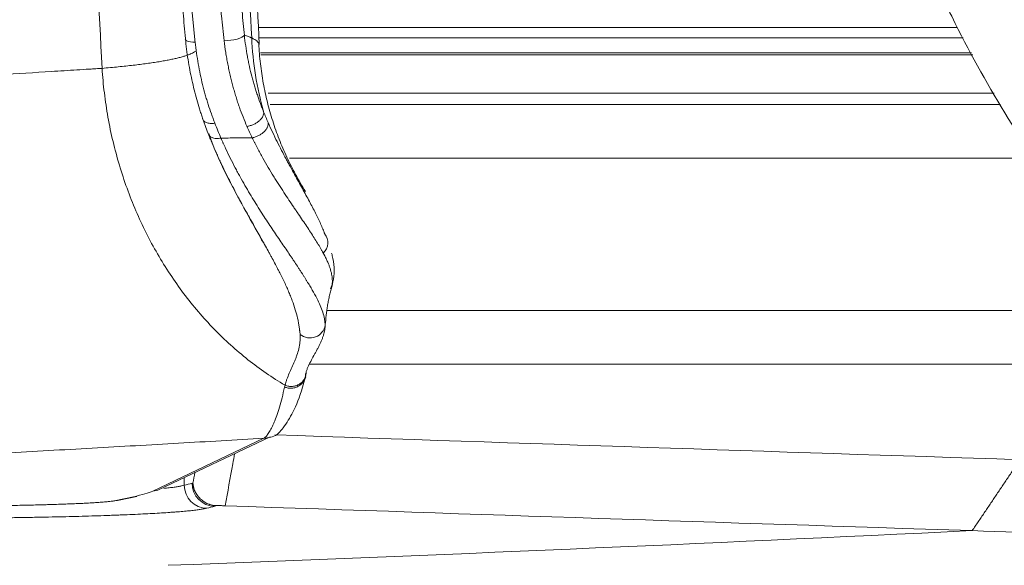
# Model space of a CAD drawing. Header units: millimetres. Extents: x 0 to 594, y 0 to 420.
# Tile 167 of 256: x 204.35 to 210.8, y 307.5 to 311.08. Entities that reach past the tile are written whole.
import ezdxf

# ---------------------------------------------------------------- set-up
doc = ezdxf.new("R2010")
doc.units = ezdxf.units.MM
doc.layers.add('1', color=7, linetype='Continuous', true_color=0xffffff)
doc.styles.add('Arial Unicode MS', font='txt')
doc.dimstyles.get("Standard").update_dxf_attribs({"dimtxt": 0.18, "dimasz": 0.18, "dimexe": 0.18, "dimexo": 0.0625, "dimgap": 0.09, "dimtad": 0, "dimtih": 1, "dimtoh": 1, "dimdec": 4, "dimzin": 0, "dimdsep": 46, "dimtxsty": 'Standard', "dimcen": 0.09, "dimadec": 0, "dimazin": 0, "dimtfac": 1, "dimtdec": 4, "dimtofl": 0, "dimtmove": 0, "dimatfit": 3, "dimfxl": 0, "dimtolj": 1, "dimtzin": 0, "dimarcsym": 0})

# ---------------------------------------------------------------- blocks, each defined once
blk = doc.blocks.new('_U0')
at = {"layer": '1', "color": 18, "lineweight": 13}
for p, q in [((147.6569, 304.1723), (147.6569, 390.192)), ((305.8469, 301.3923), (305.8469, 390.192)), ((147.6569, 388.192), (198.8518, 388.192)), ((305.8469, 388.192), (254.6521, 388.192))]:
    blk.add_line(p, q, dxfattribs=at)
at = {"layer": '1', "color": 18}
for points in [[(147.6569, 388.192), (151.1569, 389.1299), (151.1569, 387.2542)], [(305.8469, 388.192), (302.3469, 387.2542), (302.3469, 389.1299)]]:
    blk.add_solid(points, dxfattribs=at)
at = {"layer": '1', "color": 18, "linetype": 'Continuous', "lineweight": 13, "char_height": 3.5, "attachment_point": 7, "line_spacing_factor": 1.047437, "style": 'Arial Unicode MS'}
for s, insert in [('\\fArial Unicode MS|b0|i0;\\W1.0000;3.16', (200.5373, 385.5562)), ('\\fArial Unicode MS|b0|i0;\\W1.0000;LIFT POINT SPAN', (213.2036, 385.5562))]:
    blk.add_mtext(s, dxfattribs=dict(at, insert=insert))

msp = doc.modelspace()

# ---------------------------------------------------------------- linework, layer by layer
at = {"layer": '1', "color": 155, "linetype": 'Continuous', "lineweight": 13}
for p, q in [((210.4975, 311.0273), (205.9198, 311.0273)), ((205.9224, 310.9612), (210.5343, 310.9612)), ((210.5901, 310.8614), (205.9314, 310.8614)), ((205.934, 310.8482), (210.5974, 310.8483)), ((210.7366, 310.5987), (205.9814, 310.5987)), ((205.9958, 310.5229), (210.7789, 310.5229)), ((211.0028, 310.1729), (206.1223, 310.1729)), ((206.3677, 309.1729), (211.7775, 309.1729)), ((212.109, 308.8229), (206.2556, 308.8229)), ((206.2557, 308.8228), (212.109, 308.8228)), ((205.2257, 307.9914), (205.9528, 308.337)), ((205.2687, 308.001), (205.9958, 308.3466)), ((205.432, 308.0287), (205.432, 308.0787)), ((204.9838, 307.929), (205.0995, 307.9539)), ((205.0049, 307.9312), (205.1206, 307.9561))]:
    msp.add_line(p, q, dxfattribs=at)
for centre, major_axis, ratio, start_param, end_param in [((217.0214, 315.6733), (0, -8.51), 0.791224, 3.677054, 5.747724), ((205.5385, 310.9602), (-0.0995, -0.0096), 0.264967, 6.105569, 7.468493), ((205.7276, 310.9722), (0.0995, 0.0102), 0.290533, 4.332032, 6.096924), ((206.2742, 309.6143), (0.0932, 0.0363), 0.929795, 5.131344, 6.58981), ((206.2556, 309.0901), (-0.1, 0.0008), 0.958432, 0.876283, 3.02618), ((205.9528, 308.4369), (-0.0429, 0.0903), 0.996711, 2.696404, 3.141616), ((205.6315, 308.0419), (-0.0375, 0.1452), 0.986294, 1.321175, 2.889177), ((192.859, 308.0254), (12.4, -0.0023), 0.03492, 6.122621, 6.209888), ((205.2257, 308.0913), (-0.0429, 0.0903), 0.996711, 2.696404, 3.141616), ((205.5801, 308.0287), (0.0373, -0.1453), 0.986304, 4.464124, 6.032013), ((204.9839, 308.0289), (-0.0211, 0.0978), 0.986551, 2.926424, 3.141599), ((205.0995, 308.0538), (-0.0211, 0.0978), 0.986551, 2.926424, 3.141599)]:
    msp.add_ellipse(centre, major_axis=major_axis, ratio=ratio, start_param=start_param, end_param=end_param, dxfattribs=at)
for points, knots in [([(204.5101, 326.3456), (204.5101, 321.9125), (204.6035, 316.72), (204.8532, 311.5315), (204.894, 310.7603)], [0, 0, 0, 0, 0.851344, 1, 1, 1, 1]), ([(205.5007, 326.3456), (205.5007, 323.7788), (205.5275, 321.2139), (205.6175, 317.3678), (205.6558, 316.0861), (205.727, 314.1636), (205.7531, 313.5228), (205.8099, 312.2412), (205.8407, 311.6004), (205.874, 310.9597)], [0, 0, 0, 0, 0.5, 0.5, 0.75, 0.75, 0.875, 0.875, 1, 1, 1, 1]), ([(210.3063, 311.4376), (210.3618, 311.3074), (210.5205, 310.961), (210.823, 310.4265), (211.2125, 309.8414), (211.6436, 309.2998), (212.1121, 308.8058), (212.5087, 308.4531), (212.7491, 308.2692), (212.815, 308.2207)], [0, 0, 0, 0, 0.098531, 0.26691, 0.435157, 0.603167, 0.770807, 0.937933, 1, 1, 1, 1]), ([(205.44, 310.9554), (205.4374, 310.9833), (205.4348, 311.0113), (205.43, 311.0675), (205.4276, 311.0957), (205.4243, 311.1383), (205.4232, 311.1525), (205.4211, 311.1809), (205.42, 311.1952), (205.418, 311.2238), (205.4171, 311.2381), (205.4152, 311.2669), (205.4143, 311.2813), (205.4134, 311.2957)], [0, 0, 0, 0, 0.25, 0.25, 0.5, 0.5, 0.625, 0.625, 0.75, 0.75, 0.875, 0.875, 1, 1, 1, 1]), ([(205.4706, 311.2897), (205.4718, 311.2746), (205.473, 311.2595), (205.4754, 311.2293), (205.4766, 311.2142), (205.479, 311.1841), (205.4802, 311.1691), (205.4828, 311.1392), (205.4841, 311.1243), (205.4882, 311.0796), (205.491, 311.0499), (205.497, 310.9908), (205.5001, 310.9614), (205.5034, 310.9321)], [0, 0, 0, 0, 0.125, 0.125, 0.25, 0.25, 0.375, 0.375, 0.5, 0.5, 0.75, 0.75, 1, 1, 1, 1]), ([(205.6934, 310.9415), (205.6902, 310.9684), (205.687, 310.9955), (205.681, 311.0499), (205.6781, 311.0772), (205.674, 311.1184), (205.6727, 311.1321), (205.6701, 311.1597), (205.6688, 311.1736), (205.6664, 311.2013), (205.6651, 311.2152), (205.6626, 311.243), (205.6612, 311.2569), (205.6598, 311.2708)], [0, 0, 0, 0, 0.25, 0.25, 0.5, 0.5, 0.625, 0.625, 0.75, 0.75, 0.875, 0.875, 1, 1, 1, 1]), ([(205.7985, 311.2912), (205.7995, 311.2779), (205.8005, 311.2646), (205.8025, 311.2381), (205.8035, 311.2248), (205.8056, 311.1983), (205.8067, 311.1851), (205.8088, 311.1588), (205.8099, 311.1456), (205.8133, 311.1063), (205.8157, 311.0802), (205.8206, 311.0283), (205.8232, 311.0026), (205.8259, 310.9769)], [0, 0, 0, 0, 0.125, 0.125, 0.25, 0.25, 0.375, 0.375, 0.5, 0.5, 0.75, 0.75, 1, 1, 1, 1]), ([(205.552, 310.4345), (205.5487, 310.4444), (205.5454, 310.4543), (205.5405, 310.4694), (205.5388, 310.4744), (205.5356, 310.4845), (205.534, 310.4896), (205.5261, 310.515), (205.52, 310.5355), (205.5083, 310.5771), (205.5027, 310.5982), (205.4921, 310.6408), (205.487, 310.6623), (205.4775, 310.7058), (205.473, 310.7278), (205.4646, 310.7723), (205.4608, 310.7947), (205.4537, 310.8399), (205.4505, 310.8628), (205.4448, 310.9088), (205.4422, 310.932), (205.44, 310.9554)], [0, 0, 0, 0, 0.0625, 0.0625, 0.09375, 0.09375, 0.125, 0.125, 0.25, 0.25, 0.375, 0.375, 0.5, 0.5, 0.625, 0.625, 0.75, 0.75, 0.875, 0.875, 1, 1, 1, 1]), ([(205.8433, 310.3805), (205.8345, 310.4005), (205.8259, 310.4209), (205.8093, 310.4626), (205.8012, 310.4839), (205.7897, 310.5167), (205.7859, 310.5278), (205.7803, 310.5446), (205.7785, 310.5503), (205.7749, 310.5616), (205.7731, 310.5673), (205.7677, 310.5844), (205.7643, 310.5959), (205.7575, 310.6192), (205.7542, 310.6309), (205.7478, 310.6546), (205.7447, 310.6665), (205.7387, 310.6905), (205.7359, 310.7026), (205.7303, 310.727), (205.7276, 310.7392), (205.7224, 310.7639), (205.7199, 310.7763), (205.7151, 310.8012), (205.7128, 310.8138), (205.7083, 310.839), (205.7062, 310.8516), (205.7001, 310.8898), (205.6965, 310.9155), (205.6934, 310.9415)], [0, 0, 0, 0, 0.125, 0.125, 0.25, 0.25, 0.3125, 0.3125, 0.34375, 0.34375, 0.375, 0.375, 0.4375, 0.4375, 0.5, 0.5, 0.5625, 0.5625, 0.625, 0.625, 0.6875, 0.6875, 0.75, 0.75, 0.8125, 0.8125, 0.875, 0.875, 1, 1, 1, 1]), ([(205.8259, 310.9769), (205.8284, 310.9535), (205.8313, 310.9303), (205.838, 310.8845), (205.8417, 310.8619), (205.8478, 310.8283), (205.85, 310.8171), (205.8544, 310.795), (205.8567, 310.784), (205.864, 310.7512), (205.8691, 310.7297), (205.8774, 310.6979), (205.8802, 310.6874), (205.886, 310.6667), (205.8905, 310.6512), (205.8951, 310.636), (205.8982, 310.6259), (205.8998, 310.6209), (205.9046, 310.6059), (205.9078, 310.5961), (205.9177, 310.5669), (205.9244, 310.548), (205.9347, 310.5202), (205.9382, 310.511), (205.9435, 310.4974), (205.9461, 310.4906), (205.9493, 310.4828), (205.9508, 310.4789), (205.9516, 310.477), (205.952, 310.476), (205.9521, 310.4756), (205.9523, 310.4753), (205.9523, 310.4752), (205.9524, 310.475)], [0, 0, 0, 0, 0.125, 0.125, 0.25, 0.25, 0.3125, 0.3125, 0.375, 0.375, 0.5, 0.5, 0.5625, 0.5625, 0.625, 0.65625, 0.65625, 0.6875, 0.6875, 0.75, 0.75, 0.875, 0.875, 0.9375, 0.9375, 0.96875, 0.984375, 0.992188, 0.996094, 0.998047, 0.999023, 0.999023, 1, 1, 1, 1]), ([(205.8259, 310.9769), (205.8351, 310.974), (205.8437, 310.9711), (205.8558, 310.9668), (205.8616, 310.9647), (205.867, 310.9625), (205.8706, 310.9611), (205.8723, 310.9604), (205.874, 310.9597)], [0, 0, 0, 0, 0.5, 0.5, 0.75, 0.875, 0.875, 1, 1, 1, 1]), ([(205.9524, 310.475), (205.93, 310.5538), (205.9122, 310.634), (205.886, 310.7959), (205.8776, 310.8777), (205.874, 310.9597)], [0, 0, 0, 0, 0.5, 0.5, 1, 1, 1, 1]), ([(205.874, 310.9597), (205.8809, 310.9563), (205.8946, 310.9496), (205.9084, 310.9398), (205.9173, 310.9303), (205.9206, 310.9222), (205.9206, 310.9173), (205.9203, 310.9156)], [0, 0, 0, 0, 0.224229, 0.445284, 0.663011, 0.877263, 1, 1, 1, 1]), ([(205.3033, 310.8102), (205.3142, 310.8122), (205.3361, 310.8163), (205.3659, 310.8226), (205.3936, 310.8291), (205.4188, 310.8357), (205.4415, 310.8426), (205.4615, 310.8496), (205.4788, 310.8568), (205.4933, 310.8641), (205.5034, 310.8706), (205.5083, 310.8747), (205.5099, 310.8762)], [0, 0, 0, 0, 0.099737, 0.200578, 0.302499, 0.405473, 0.509474, 0.61447, 0.720431, 0.827322, 0.93511, 1, 1, 1, 1]), ([(205.5034, 310.9321), (205.5061, 310.908), (205.5091, 310.884), (205.516, 310.8367), (205.5198, 310.8132), (205.528, 310.7667), (205.5325, 310.7438), (205.542, 310.6983), (205.5471, 310.6758), (205.5579, 310.6314), (205.5637, 310.6095), (205.5729, 310.577), (205.5761, 310.5663), (205.5825, 310.5449), (205.5858, 310.5343), (205.5959, 310.5027), (205.603, 310.4819), (205.6139, 310.4511), (205.6176, 310.4409), (205.6251, 310.4207), (205.6289, 310.4107), (205.6327, 310.4007)], [0, 0, 0, 0, 0.125, 0.125, 0.25, 0.25, 0.375, 0.375, 0.5, 0.5, 0.625, 0.625, 0.6875, 0.6875, 0.75, 0.75, 0.875, 0.875, 0.9375, 0.9375, 1, 1, 1, 1]), ([(204.894, 310.7603), (204.9122, 310.7619), (204.9487, 310.7651), (205.0008, 310.7702), (205.0509, 310.7754), (205.0989, 310.7807), (205.1446, 310.7863), (205.188, 310.792), (205.229, 310.7979), (205.2678, 310.8039), (205.2914, 310.8081), (205.3033, 310.8102)], [0, 0, 0, 0, 0.108601, 0.217889, 0.32784, 0.43843, 0.549631, 0.661418, 0.773761, 0.886631, 1, 1, 1, 1]), ([(204.894, 310.7603), (204.8802, 310.7594), (204.8665, 310.7586), (204.8389, 310.7568), (204.7976, 310.7543), (204.7011, 310.7482), (204.5073, 310.7362), (204.1169, 310.7122), (203.7775, 310.6917), (203.0924, 310.6509), (202.6273, 310.6239), (201.6804, 310.5704), (201.1986, 310.5438), (200.4636, 310.5043), (200.2166, 310.4911), (199.843, 310.4715), (199.6555, 310.4618), (199.4353, 310.4504), (199.3249, 310.4447), (199.2775, 310.4423), (199.2459, 310.4406), (199.2301, 310.4398), (199.2143, 310.439)], [0, 0, 0, 0, 0.007812, 0.007812, 0.015625, 0.03125, 0.0625, 0.125, 0.25, 0.25, 0.5, 0.5, 0.75, 0.75, 0.875, 0.875, 0.9375, 0.96875, 0.984375, 0.992188, 0.992188, 1, 1, 1, 1]), ([(205.5875, 310.3376), (205.5814, 310.3534), (205.5753, 310.3693), (205.5664, 310.3935), (205.562, 310.4057), (205.5577, 310.418), (205.5549, 310.4263), (205.5534, 310.4304), (205.552, 310.4345)], [0, 0, 0, 0, 0.5, 0.5, 0.75, 0.875, 0.875, 1, 1, 1, 1]), ([(205.552, 310.4345), (205.5523, 310.4314), (205.553, 310.4284), (205.5553, 310.4227), (205.5569, 310.42), (205.561, 310.4151), (205.5635, 310.4128), (205.5693, 310.4087), (205.5726, 310.4069), (205.5798, 310.4039), (205.5838, 310.4026), (205.5924, 310.4007), (205.597, 310.4), (205.6066, 310.3992), (205.6116, 310.399), (205.622, 310.3994), (205.6273, 310.3999), (205.6327, 310.4007)], [0, 0, 0, 0, 0.125, 0.125, 0.25, 0.25, 0.375, 0.375, 0.5, 0.5, 0.625, 0.625, 0.75, 0.75, 0.875, 0.875, 1, 1, 1, 1]), ([(205.9524, 310.475), (205.953, 310.4703), (205.9528, 310.4654), (205.9509, 310.4555), (205.9491, 310.4503), (205.944, 310.4401), (205.9407, 310.4351), (205.9327, 310.4252), (205.9281, 310.4204), (205.9176, 310.4113), (205.9118, 310.4071), (205.8994, 310.3993), (205.8928, 310.3958), (205.8791, 310.3897), (205.872, 310.3871), (205.8577, 310.3829), (205.8505, 310.3814), (205.8434, 310.3804)], [0, 0, 0, 0, 0.125, 0.125, 0.25, 0.25, 0.375, 0.375, 0.5, 0.5, 0.625, 0.625, 0.75, 0.75, 0.875, 0.875, 1, 1, 1, 1]), ([(205.6327, 310.4007), (205.6392, 310.384), (205.6458, 310.3676), (205.6592, 310.3351), (205.666, 310.3191), (205.6729, 310.3033)], [0, 0, 0, 0, 0.5, 0.5, 1, 1, 1, 1]), ([(205.878, 310.306), (205.8721, 310.3181), (205.8663, 310.3304), (205.8547, 310.3552), (205.849, 310.3677), (205.8433, 310.3805)], [0, 0, 0, 0, 0.5, 0.5, 1, 1, 1, 1]), ([(205.9812, 310.4065), (205.9821, 310.4017), (205.9823, 310.3967), (205.981, 310.3863), (205.9795, 310.381), (205.9751, 310.3703), (205.9721, 310.365), (205.9648, 310.3546), (205.9604, 310.3495), (205.9505, 310.3399), (205.945, 310.3354), (205.9331, 310.327), (205.9267, 310.3232), (205.9133, 310.3165), (205.9064, 310.3137), (205.8922, 310.309), (205.8851, 310.3073), (205.878, 310.3061)], [0, 0, 0, 0, 0.125, 0.125, 0.25, 0.25, 0.375, 0.375, 0.5, 0.5, 0.625, 0.625, 0.75, 0.75, 0.875, 0.875, 1, 1, 1, 1]), ([(205.9812, 310.4065), (205.991, 310.3842), (206.0008, 310.3626), (206.0206, 310.3206), (206.0305, 310.3001), (206.0502, 310.2604), (206.0601, 310.2411), (206.0797, 310.2034), (206.0894, 310.1851), (206.1038, 310.1583), (206.1085, 310.1495), (206.1156, 310.1364), (206.118, 310.1321), (206.1227, 310.1235), (206.1344, 310.1021), (206.1458, 310.0814), (206.1637, 310.0491), (206.1725, 310.0334), (206.1896, 310.0026), (206.1979, 309.9876), (206.2141, 309.9583), (206.222, 309.944), (206.2373, 309.916), (206.2447, 309.9024), (206.2661, 309.8623), (206.2794, 309.8368), (206.2978, 309.8), (206.3036, 309.788), (206.3149, 309.7644), (206.3203, 309.7529), (206.3305, 309.7301), (206.3354, 309.7189), (206.3422, 309.7023), (206.3445, 309.6968), (206.3477, 309.6886), (206.3487, 309.6859), (206.3503, 309.6818), (206.3508, 309.6805), (206.3519, 309.6778), (206.3524, 309.6764), (206.3529, 309.6751)], [0, 0, 0, 0, 0.0625, 0.0625, 0.125, 0.125, 0.1875, 0.1875, 0.25, 0.25, 0.28125, 0.28125, 0.296875, 0.296875, 0.3125, 0.375, 0.375, 0.4375, 0.4375, 0.5, 0.5, 0.5625, 0.5625, 0.625, 0.625, 0.75, 0.75, 0.8125, 0.8125, 0.875, 0.875, 0.9375, 0.9375, 0.96875, 0.96875, 0.984375, 0.984375, 0.992188, 0.992188, 1, 1, 1, 1]), ([(206.191, 309.0169), (206.1907, 309.0213), (206.1903, 309.0258), (206.1896, 309.0325), (206.1894, 309.0347), (206.1888, 309.0392), (206.1886, 309.0414), (206.1881, 309.0447), (206.188, 309.0459), (206.1878, 309.0471), (206.1878, 309.0472), (206.1877, 309.0475), (206.1877, 309.0476), (206.1877, 309.048), (206.1876, 309.0489), (206.1872, 309.0519), (206.1868, 309.0546), (206.186, 309.0611), (206.1853, 309.0655), (206.1833, 309.0787), (206.1818, 309.0875), (206.1785, 309.1054), (206.1766, 309.1144), (206.1704, 309.1417), (206.1655, 309.1603), (206.154, 309.1985), (206.1474, 309.2182), (206.1362, 309.2485), (206.1322, 309.2587), (206.1238, 309.2796), (206.1194, 309.2902), (206.1055, 309.3224), (206.0953, 309.3445), (206.0788, 309.3791), (206.073, 309.3908), (206.0641, 309.4086), (206.0611, 309.4146), (206.0572, 309.4222), (206.0565, 309.4237), (206.0549, 309.4267), (206.0542, 309.4282), (206.0518, 309.4327), (206.0503, 309.4358), (206.0455, 309.445), (206.0423, 309.4512), (206.0358, 309.4637), (206.0325, 309.47), (206.0225, 309.489), (206.0156, 309.5018), (206.0068, 309.5181), (206.005, 309.5214), (206.0014, 309.528), (205.9996, 309.5313), (205.9942, 309.5412), (205.9906, 309.5479), (205.9795, 309.568), (205.972, 309.5816), (205.9489, 309.6229), (205.933, 309.6513), (205.9082, 309.6952), (205.8999, 309.71), (205.8829, 309.7402), (205.8742, 309.7556), (205.848, 309.8024), (205.8301, 309.8346), (205.8027, 309.8848), (205.7934, 309.9018), (205.7748, 309.9365), (205.7655, 309.9541), (205.7372, 310.0082), (205.7182, 310.0456), (205.6967, 310.0895), (205.6943, 310.0944), (205.6895, 310.1043), (205.6871, 310.1093), (205.68, 310.1242), (205.6752, 310.1343), (205.6657, 310.1545), (205.661, 310.1648), (205.6516, 310.1854), (205.6375, 310.2167), (205.6236, 310.2488), (205.6133, 310.2734), (205.6122, 310.2762), (205.6099, 310.2817), (205.6088, 310.2844), (205.6054, 310.2927), (205.5986, 310.3093), (205.5919, 310.3262), (205.5875, 310.3376)], [0, 0, 0, 0, 0.015625, 0.015625, 0.023437, 0.023437, 0.03125, 0.03125, 0.035156, 0.035156, 0.035645, 0.035645, 0.036133, 0.036133, 0.037109, 0.039062, 0.046875, 0.046875, 0.0625, 0.0625, 0.09375, 0.09375, 0.125, 0.125, 0.1875, 0.1875, 0.25, 0.25, 0.28125, 0.28125, 0.3125, 0.3125, 0.375, 0.375, 0.40625, 0.40625, 0.421875, 0.421875, 0.425781, 0.425781, 0.429687, 0.429687, 0.4375, 0.4375, 0.453125, 0.453125, 0.46875, 0.46875, 0.5, 0.5, 0.507812, 0.507812, 0.515625, 0.515625, 0.53125, 0.53125, 0.5625, 0.5625, 0.625, 0.625, 0.65625, 0.65625, 0.6875, 0.6875, 0.75, 0.75, 0.78125, 0.78125, 0.8125, 0.8125, 0.875, 0.875, 0.882812, 0.882812, 0.890625, 0.890625, 0.90625, 0.90625, 0.921875, 0.921875, 0.9375, 0.96875, 0.96875, 0.972656, 0.972656, 0.976562, 0.976562, 0.984375, 1, 1, 1, 1]), ([(205.5875, 310.3376), (205.5879, 310.3343), (205.5889, 310.331), (205.5917, 310.3249), (205.5936, 310.322), (205.5982, 310.3168), (205.6009, 310.3144), (205.6071, 310.3101), (205.6107, 310.3083), (205.6184, 310.3052), (205.6226, 310.3039), (205.6315, 310.302), (205.6363, 310.3014), (205.6462, 310.3008), (205.6514, 310.3008), (205.662, 310.3015), (205.6674, 310.3022), (205.6729, 310.3032)], [0, 0, 0, 0, 0.125, 0.125, 0.25, 0.25, 0.375, 0.375, 0.5, 0.5, 0.625, 0.625, 0.75, 0.75, 0.875, 0.875, 1, 1, 1, 1]), ([(205.5928, 310.3331), (205.6104, 310.2848), (205.6637, 310.1471), (205.7667, 309.9476), (205.8743, 309.7536), (205.9335, 309.6481), (205.9583, 309.6047)], [0, 0, 0, 0, 0.151764, 0.448884, 0.753328, 1, 1, 1, 1]), ([(205.878, 310.3061), (205.8688, 310.3059), (205.8422, 310.3056), (205.7981, 310.305), (205.7459, 310.3042), (205.7042, 310.3036), (205.6799, 310.3033), (205.6729, 310.3032)], [0, 0, 0, 0, 0.134897, 0.38947, 0.644044, 0.898617, 1, 1, 1, 1]), ([(205.6729, 310.3032), (205.6731, 310.3028), (205.6733, 310.3025), (205.6736, 310.3017), (205.674, 310.3007), (205.6751, 310.2982), (205.6773, 310.2932), (205.6816, 310.2832), (205.6854, 310.2748), (205.6929, 310.258), (205.698, 310.2469), (205.7132, 310.214), (205.7236, 310.1926), (205.7444, 310.1505), (205.755, 310.1298), (205.7709, 310.0995), (205.7763, 310.0895), (205.7843, 310.0746), (205.787, 310.0697), (205.7923, 310.0598), (205.795, 310.055), (205.8191, 310.0113), (205.8406, 309.9742), (205.8725, 309.921), (205.8831, 309.9036), (205.9041, 309.8696), (205.9145, 309.8529), (205.9456, 309.804), (205.966, 309.7727), (205.9959, 309.7276), (206.0058, 309.7128), (206.0252, 309.6839), (206.0347, 309.6697), (206.063, 309.6279), (206.0813, 309.6011), (206.1077, 309.5623), (206.1163, 309.5495), (206.129, 309.5308), (206.1332, 309.5246), (206.1394, 309.5154), (206.1415, 309.5123), (206.1455, 309.5062), (206.1476, 309.5031), (206.1577, 309.488), (206.1655, 309.4762), (206.177, 309.4587), (206.1807, 309.4529), (206.1863, 309.4444), (206.1881, 309.4415), (206.1918, 309.4359), (206.1936, 309.4331), (206.1972, 309.4275), (206.199, 309.4246), (206.2016, 309.4205), (206.2025, 309.4191), (206.2043, 309.4164), (206.2052, 309.415), (206.2095, 309.4083), (206.213, 309.4028), (206.2197, 309.3921), (206.2231, 309.3868), (206.2296, 309.3762), (206.2328, 309.3711), (206.2423, 309.3557), (206.2484, 309.3457), (206.2601, 309.3263), (206.2657, 309.3169), (206.2819, 309.2893), (206.2916, 309.2717), (206.309, 309.2381), (206.3166, 309.2221), (206.3298, 309.1913), (206.3353, 309.1765), (206.3442, 309.1477), (206.3477, 309.1337), (206.3508, 309.1165), (206.3514, 309.113), (206.3521, 309.1079), (206.3524, 309.1062), (206.3528, 309.1027), (206.3531, 309.101), (206.3537, 309.0958), (206.354, 309.0924), (206.3546, 309.0853), (206.3548, 309.0818), (206.3548, 309.0783)], [0, 0, 0, 0, 0.000488, 0.000488, 0.000977, 0.001953, 0.003906, 0.007812, 0.015625, 0.015625, 0.03125, 0.03125, 0.0625, 0.0625, 0.09375, 0.09375, 0.109375, 0.109375, 0.117187, 0.117187, 0.125, 0.125, 0.1875, 0.1875, 0.21875, 0.21875, 0.25, 0.25, 0.3125, 0.3125, 0.34375, 0.34375, 0.375, 0.375, 0.4375, 0.4375, 0.46875, 0.46875, 0.484375, 0.484375, 0.492188, 0.492188, 0.5, 0.5, 0.53125, 0.53125, 0.546875, 0.546875, 0.554688, 0.554688, 0.5625, 0.5625, 0.570313, 0.570313, 0.574219, 0.574219, 0.578125, 0.578125, 0.59375, 0.59375, 0.609375, 0.609375, 0.625, 0.625, 0.65625, 0.65625, 0.6875, 0.6875, 0.75, 0.75, 0.8125, 0.8125, 0.875, 0.875, 0.9375, 0.9375, 0.953125, 0.953125, 0.960938, 0.960938, 0.96875, 0.96875, 0.984375, 0.984375, 1, 1, 1, 1]), ([(206.343, 309.5499), (206.3423, 309.5513), (206.3416, 309.5526), (206.3401, 309.5553), (206.3394, 309.5566), (206.3372, 309.5606), (206.3357, 309.5633), (206.3311, 309.5714), (206.328, 309.5768), (206.3185, 309.5932), (206.3118, 309.6044), (206.2979, 309.627), (206.2906, 309.6386), (206.2756, 309.6622), (206.2677, 309.6742), (206.2435, 309.7113), (206.2262, 309.7371), (206.1986, 309.778), (206.1891, 309.792), (206.1745, 309.8135), (206.1671, 309.8245), (206.1596, 309.8356), (206.1545, 309.8431), (206.152, 309.8469), (206.1392, 309.8659), (206.1287, 309.8814), (206.1074, 309.9134), (206.0966, 309.9298), (206.0745, 309.9635), (206.0633, 309.9809), (206.0491, 310.0031), (206.0462, 310.0076), (206.0405, 310.0167), (206.0377, 310.0212), (206.029, 310.035), (206.0233, 310.0443), (206.0059, 310.0725), (205.9943, 310.0918), (205.9709, 310.1315), (205.9592, 310.1519), (205.9358, 310.1938), (205.9241, 310.2153), (205.9067, 310.2486), (205.9009, 310.2599), (205.8923, 310.277), (205.888, 310.2856), (205.883, 310.2958), (205.8805, 310.3009), (205.8792, 310.3035), (205.8786, 310.3048), (205.8783, 310.3053), (205.8781, 310.3057), (205.878, 310.3059), (205.878, 310.3061)], [0, 0, 0, 0, 0.007812, 0.007812, 0.015625, 0.015625, 0.03125, 0.03125, 0.0625, 0.0625, 0.125, 0.125, 0.1875, 0.1875, 0.25, 0.25, 0.375, 0.375, 0.4375, 0.4375, 0.46875, 0.484375, 0.484375, 0.5, 0.5, 0.5625, 0.5625, 0.625, 0.625, 0.6875, 0.6875, 0.703125, 0.703125, 0.71875, 0.71875, 0.75, 0.75, 0.8125, 0.8125, 0.875, 0.875, 0.9375, 0.9375, 0.96875, 0.96875, 0.984375, 0.992188, 0.996094, 0.998047, 0.999023, 0.999512, 0.999512, 1, 1, 1, 1]), ([(206.3965, 309.3189), (206.3968, 309.3202), (206.3971, 309.3214), (206.3997, 309.3324), (206.4012, 309.3424), (206.4026, 309.3632), (206.4025, 309.3739), (206.4005, 309.3965), (206.3986, 309.4083), (206.3943, 309.4269), (206.3926, 309.4332), (206.3888, 309.4462), (206.3867, 309.4529), (206.3819, 309.4665), (206.3793, 309.4734), (206.3749, 309.4842), (206.3734, 309.4878), (206.3702, 309.4952), (206.3685, 309.4989), (206.365, 309.5065), (206.3632, 309.5103), (206.3595, 309.5181), (206.3575, 309.5221), (206.3535, 309.53), (206.3515, 309.534), (206.3483, 309.54), (206.3473, 309.542), (206.3457, 309.5449), (206.3451, 309.5459), (206.3441, 309.5479), (206.3435, 309.5489), (206.343, 309.5499)], [0, 0, 0, 0, 0.020928, 0.020928, 0.184106, 0.184106, 0.347285, 0.347285, 0.510464, 0.510464, 0.592053, 0.592053, 0.673643, 0.673643, 0.755232, 0.755232, 0.796027, 0.796027, 0.836821, 0.836821, 0.877616, 0.877616, 0.918411, 0.918411, 0.959205, 0.959205, 0.979603, 0.979603, 0.989801, 0.989801, 1, 1, 1, 1]), ([(206.391, 309.3153), (206.3974, 309.3302), (206.4162, 309.3884), (206.4168, 309.4719), (206.401, 309.5378), (206.3979, 309.5492)], [0, 0, 0, 0, 0.233664, 0.868604, 1, 1, 1, 1]), ([(206.3548, 309.0783), (206.3549, 309.0751), (206.3549, 309.0718), (206.3546, 309.0654), (206.3544, 309.0622), (206.3534, 309.0525), (206.3524, 309.0461), (206.3499, 309.0331), (206.3484, 309.0267), (206.3448, 309.0138), (206.3428, 309.0073), (206.3383, 308.9945), (206.3359, 308.9881), (206.3306, 308.9753), (206.3278, 308.969), (206.322, 308.9563), (206.319, 308.95), (206.3127, 308.9374), (206.3095, 308.9311), (206.3029, 308.9186), (206.2995, 308.9124), (206.2927, 308.8999), (206.2893, 308.8937), (206.2789, 308.8751), (206.272, 308.8627), (206.2587, 308.8378), (206.2524, 308.8252), (206.2436, 308.8061), (206.2409, 308.7996), (206.237, 308.7898), (206.2357, 308.7866), (206.2333, 308.78), (206.2322, 308.7767), (206.2311, 308.7733)], [0, 0, 0, 0, 0.03125, 0.03125, 0.0625, 0.0625, 0.125, 0.125, 0.1875, 0.1875, 0.25, 0.25, 0.3125, 0.3125, 0.375, 0.375, 0.4375, 0.4375, 0.5, 0.5, 0.5625, 0.5625, 0.625, 0.625, 0.75, 0.75, 0.875, 0.875, 0.9375, 0.9375, 0.96875, 0.96875, 1, 1, 1, 1]), ([(206.0926, 308.6846), (206.0928, 308.6855), (206.093, 308.6863), (206.0935, 308.688), (206.0941, 308.6905), (206.0957, 308.6964), (206.0972, 308.7013), (206.1002, 308.7112), (206.1024, 308.7177), (206.1095, 308.7371), (206.1147, 308.7499), (206.1257, 308.7754), (206.1315, 308.7882), (206.1431, 308.814), (206.1489, 308.827), (206.1572, 308.8469), (206.1599, 308.8537), (206.1651, 308.8672), (206.1676, 308.8741), (206.1747, 308.8949), (206.179, 308.9091), (206.1859, 308.9384), (206.1886, 308.9534), (206.1909, 308.9767), (206.1914, 308.9845), (206.1916, 308.9965), (206.1916, 309.0006), (206.1915, 309.0087), (206.1913, 309.0128), (206.191, 309.0169)], [0, 0, 0, 0, 0.007813, 0.007813, 0.015625, 0.03125, 0.0625, 0.0625, 0.125, 0.125, 0.25, 0.25, 0.375, 0.375, 0.5, 0.5, 0.5625, 0.5625, 0.625, 0.625, 0.75, 0.75, 0.875, 0.875, 0.9375, 0.9375, 0.96875, 0.96875, 1, 1, 1, 1]), ([(206.0897, 308.6726), (206.0973, 308.6695), (206.1053, 308.6672), (206.1216, 308.6646), (206.1299, 308.6643), (206.1462, 308.6657), (206.1543, 308.6674), (206.1698, 308.6726), (206.1771, 308.6762), (206.1907, 308.685), (206.1969, 308.6902), (206.2078, 308.702), (206.2125, 308.7086), (206.2201, 308.7227), (206.223, 308.7302), (206.2267, 308.7457), (206.2276, 308.7537), (206.2274, 308.7618)], [0, 0, 0, 0, 0.125, 0.125, 0.25, 0.25, 0.375, 0.375, 0.5, 0.5, 0.625, 0.625, 0.75, 0.75, 0.875, 0.875, 1, 1, 1, 1]), ([(206.0926, 308.6846), (206.1002, 308.6814), (206.1083, 308.679), (206.1246, 308.6763), (206.1329, 308.6759), (206.1494, 308.6772), (206.1575, 308.6788), (206.1731, 308.684), (206.1805, 308.6875), (206.1942, 308.6963), (206.2004, 308.7015), (206.2114, 308.7133), (206.2161, 308.7199), (206.2237, 308.7341), (206.2266, 308.7416), (206.2304, 308.7572), (206.2312, 308.7653), (206.2311, 308.7733)], [0, 0, 0, 0, 0.125, 0.125, 0.25, 0.25, 0.375, 0.375, 0.5, 0.5, 0.625, 0.625, 0.75, 0.75, 0.875, 0.875, 1, 1, 1, 1]), ([(205.9912, 308.3417), (205.9972, 308.3428), (206.036, 308.3519), (206.087, 308.4098), (206.1487, 308.5088), (206.1931, 308.6184), (206.2183, 308.7123), (206.2237, 308.7338)], [0, 0, 0, 0, 0.041625, 0.280077, 0.570537, 0.906526, 1, 1, 1, 1]), ([(205.9528, 308.337), (205.9557, 308.3388), (205.9586, 308.3409), (205.9643, 308.3457), (205.9672, 308.3484), (205.9758, 308.3577), (205.9873, 308.3725), (205.9988, 308.3925), (206.006, 308.4066), (206.0074, 308.4095), (206.0103, 308.4155), (206.0117, 308.4186), (206.016, 308.428), (206.0189, 308.4346), (206.0275, 308.4555), (206.0332, 308.4706), (206.0445, 308.5036), (206.0502, 308.5215), (206.0615, 308.5598), (206.0672, 308.5804), (206.0785, 308.6243), (206.0841, 308.6477), (206.0897, 308.6726)], [0, 0, 0, 0, 0.0625, 0.0625, 0.125, 0.125, 0.25, 0.375, 0.375, 0.40625, 0.40625, 0.4375, 0.4375, 0.5, 0.5, 0.625, 0.625, 0.75, 0.75, 0.875, 0.875, 1, 1, 1, 1]), ([(201.2641, 308.0824), (201.6761, 308.1032), (202.0829, 308.124), (202.6851, 308.1555), (202.8845, 308.166), (203.2807, 308.1871), (203.6741, 308.2082), (204.0622, 308.2295), (204.4477, 308.2509), (204.6391, 308.2616), (205.0191, 308.283), (205.2077, 308.2938), (205.5823, 308.3153), (205.7682, 308.3262), (205.9528, 308.337)], [0, 0, 0, 0, 0.25, 0.25, 0.375, 0.375, 0.5, 0.625, 0.625, 0.75, 0.75, 0.875, 0.875, 1, 1, 1, 1]), ([(205.7625, 308.2357), (205.7585, 308.2138), (205.7544, 308.1918), (205.7337, 308.0782), (205.717, 307.9865), (205.7002, 307.8948)], [0, 0, 0, 0, 0.193314, 0.193314, 1, 1, 1, 1]), ([(205.4891, 308.0434), (205.4891, 308.0431), (205.4891, 308.0428), (205.4892, 308.0422), (205.4892, 308.0414), (205.4894, 308.0393), (205.4898, 308.0352), (205.4903, 308.0317), (205.4914, 308.0247), (205.4924, 308.02), (205.4942, 308.0131), (205.4951, 308.0096), (205.4962, 308.0062), (205.497, 308.0039), (205.4974, 308.0028), (205.4994, 307.9971), (205.5031, 307.9882), (205.5076, 307.9796), (205.5125, 307.9712), (205.5158, 307.9661), (205.5195, 307.9611), (205.521, 307.9591), (205.5217, 307.9581), (205.524, 307.9552), (205.5256, 307.9533), (205.5304, 307.9477), (205.5372, 307.9405), (205.5447, 307.9339), (205.5506, 307.9292), (205.5526, 307.9277), (205.5556, 307.9254), (205.5567, 307.9247), (205.5587, 307.9233), (205.5598, 307.9226), (205.5651, 307.9191), (205.5737, 307.914), (205.5828, 307.9096), (205.5898, 307.9067), (205.5933, 307.9054), (205.5969, 307.9041), (205.5993, 307.9033), (205.6005, 307.9029), (205.6066, 307.9011), (205.6163, 307.8986), (205.6262, 307.897), (205.6362, 307.896), (205.6412, 307.8958), (205.6462, 307.8957)], [0, 0, 0, 0, 0.003906, 0.003906, 0.007812, 0.015625, 0.03125, 0.0625, 0.0625, 0.125, 0.125, 0.15625, 0.171875, 0.171875, 0.1875, 0.1875, 0.25, 0.3125, 0.3125, 0.375, 0.390625, 0.390625, 0.40625, 0.40625, 0.4375, 0.4375, 0.5, 0.5625, 0.5625, 0.59375, 0.59375, 0.609375, 0.609375, 0.625, 0.625, 0.6875, 0.75, 0.75, 0.78125, 0.796875, 0.796875, 0.8125, 0.8125, 0.875, 0.9375, 0.9375, 1, 1, 1, 1]), ([(205.2983, 308.0088), (205.311, 308.0101), (205.335, 308.0126), (205.3665, 308.0165), (205.3934, 308.0205), (205.4082, 308.0232), (205.4213, 308.026), (205.4271, 308.0273), (205.432, 308.0287)], [0, 0, 0, 0, 0.196222, 0.397167, 0.598111, 0.799056, 0.799056, 1, 1, 1, 1]), ([(203.2979, 307.8956), (203.3197, 307.8953), (203.3416, 307.895), (203.3858, 307.8945), (203.4079, 307.8943), (203.4526, 307.8938), (203.4975, 307.8935), (203.5429, 307.8932), (203.6114, 307.8928), (203.6576, 307.8926), (203.7072, 307.8926), (203.7101, 307.8926), (203.716, 307.8926), (203.7247, 307.8925), (203.7451, 307.8925), (203.7626, 307.8925), (203.7974, 307.8925), (203.8205, 307.8926), (203.8896, 307.8927), (203.9353, 307.8929), (204.0261, 307.8935), (204.0711, 307.8939), (204.1213, 307.8944), (204.1269, 307.8945), (204.138, 307.8946), (204.1547, 307.8948), (204.1711, 307.895), (204.2038, 307.8954), (204.2468, 307.896), (204.2886, 307.8967), (204.3299, 307.8974), (204.3503, 307.8978), (204.3904, 307.8986), (204.4299, 307.8994), (204.4682, 307.9003), (204.4894, 307.9009), (204.4917, 307.9009), (204.4964, 307.901), (204.4988, 307.9011), (204.5058, 307.9013), (204.5197, 307.9016), (204.5334, 307.902), (204.5603, 307.9028), (204.5778, 307.9033), (204.6119, 307.9044), (204.645, 307.9055), (204.6763, 307.9067), (204.7067, 307.9079), (204.7214, 307.9085), (204.7499, 307.9098), (204.7637, 307.9104), (204.7803, 307.9113), (204.7836, 307.9114), (204.7901, 307.9118), (204.7933, 307.912), (204.8029, 307.9125), (204.8091, 307.9128), (204.8273, 307.9138), (204.8389, 307.9145), (204.8608, 307.916), (204.8712, 307.9167), (204.8909, 307.9181), (204.9002, 307.9189), (204.9175, 307.9204), (204.9337, 307.9219), (204.9475, 307.9234), (204.9553, 307.9244), (204.9568, 307.9246), (204.9598, 307.925), (204.9613, 307.9252), (204.9655, 307.9258), (204.9682, 307.9262), (204.9757, 307.9274), (204.9801, 307.9282), (204.9838, 307.929)], [0, 0, 0, 0, 0.03125, 0.03125, 0.0625, 0.0625, 0.09375, 0.125, 0.125, 0.1875, 0.1875, 0.191406, 0.191406, 0.195312, 0.203125, 0.21875, 0.21875, 0.25, 0.25, 0.3125, 0.3125, 0.375, 0.375, 0.382812, 0.382812, 0.390625, 0.40625, 0.40625, 0.4375, 0.46875, 0.46875, 0.5, 0.5, 0.53125, 0.5625, 0.5625, 0.566406, 0.566406, 0.570312, 0.570312, 0.578125, 0.59375, 0.59375, 0.625, 0.625, 0.65625, 0.6875, 0.6875, 0.71875, 0.71875, 0.75, 0.75, 0.757812, 0.757812, 0.765625, 0.765625, 0.78125, 0.78125, 0.8125, 0.8125, 0.84375, 0.84375, 0.875, 0.875, 0.90625, 0.9375, 0.9375, 0.945312, 0.945312, 0.953125, 0.953125, 0.96875, 0.96875, 1, 1, 1, 1]), ([(205.5807, 307.8788), (205.5753, 307.8775), (205.569, 307.8761), (205.5546, 307.8734), (205.5385, 307.8707), (205.5091, 307.8667), (205.4745, 307.8627), (205.4479, 307.8601), (205.4196, 307.8576), (205.4045, 307.8563), (205.3866, 307.8549), (205.3845, 307.8548), (205.3805, 307.8544), (205.3744, 307.854), (205.3599, 307.8529), (205.3471, 307.852), (205.3209, 307.8501), (205.2845, 307.8478), (205.2255, 307.8443), (205.1622, 307.841), (205.0946, 307.8378), (205.0465, 307.8358), (205.0156, 307.8346), (205.0093, 307.8343), (204.9968, 307.8339), (204.9779, 307.8331), (204.9587, 307.8324), (204.9199, 307.831), (204.8672, 307.8292), (204.7851, 307.8267), (204.7001, 307.8244), (204.6414, 307.823), (204.5818, 307.8217), (204.5514, 307.821), (204.5167, 307.8203), (204.5129, 307.8203), (204.5051, 307.8201), (204.5012, 307.82), (204.4896, 307.8198), (204.4662, 307.8194), (204.4428, 307.8189), (204.3956, 307.8181), (204.3324, 307.8171), (204.2363, 307.8158), (204.1389, 307.8148), (204.0732, 307.8142), (204.007, 307.8137), (203.9737, 307.8135), (203.9318, 307.8133), (203.9234, 307.8132), (203.9108, 307.8132), (203.9066, 307.8131), (203.8982, 307.8131), (203.8772, 307.813), (203.8562, 307.8129), (203.806, 307.8128), (203.7392, 307.8127), (203.6396, 307.8127), (203.5407, 307.813), (203.4751, 307.8133), (203.4097, 307.8137), (203.3771, 307.8139), (203.3365, 307.8143), (203.3284, 307.8143), (203.3122, 307.8145), (203.3041, 307.8146), (203.2799, 307.8148), (203.2638, 307.815), (203.2157, 307.8155), (203.184, 307.8159), (203.1526, 307.8163)], [0, 0, 0, 0, 0.03125, 0.03125, 0.0625, 0.09375, 0.125, 0.15625, 0.15625, 0.1875, 0.1875, 0.191406, 0.191406, 0.195312, 0.203125, 0.21875, 0.21875, 0.25, 0.28125, 0.3125, 0.34375, 0.375, 0.375, 0.382812, 0.382812, 0.390625, 0.40625, 0.40625, 0.4375, 0.46875, 0.5, 0.53125, 0.53125, 0.5625, 0.5625, 0.566406, 0.566406, 0.570312, 0.570312, 0.578125, 0.59375, 0.59375, 0.625, 0.65625, 0.6875, 0.71875, 0.71875, 0.75, 0.75, 0.757812, 0.757812, 0.761719, 0.761719, 0.765625, 0.78125, 0.78125, 0.8125, 0.84375, 0.875, 0.90625, 0.90625, 0.9375, 0.9375, 0.945312, 0.945312, 0.953125, 0.953125, 0.96875, 0.96875, 1, 1, 1, 1]), ([(205.7002, 307.8948), (205.6965, 307.895), (205.6925, 307.8951), (205.6842, 307.8953), (205.6799, 307.8954), (205.6742, 307.8955), (205.673, 307.8955), (205.6707, 307.8955), (205.6695, 307.8955), (205.6659, 307.8956), (205.6635, 307.8956), (205.6563, 307.8957), (205.6513, 307.8957), (205.6462, 307.8957)], [0, 0, 0, 0, 0.25, 0.25, 0.5, 0.5, 0.5625, 0.5625, 0.625, 0.625, 0.75, 0.75, 1, 1, 1, 1]), ([(213.7429, 307.6317), (213.4762, 307.64), (212.4265, 307.6729), (211.3768, 307.7066), (210.5939, 307.7318)], [0, 0, 0, 0, 0.254148, 1, 1, 1, 1])]:
    msp.add_open_spline(points, degree=3, knots=knots, dxfattribs=at)
for points, degree in [([(205.9239, 310.9156), (205.5289, 318.6247), (205.5444, 326.3456)], 2), ([(206.2268, 309.9535), (205.9488, 310.3964), (205.92, 310.9211)], 2), ([(206.0926, 308.6846), (206.0507, 308.7095), (205.9681, 308.7622), (205.8489, 308.8504), (205.7347, 308.947), (205.6261, 309.0519), (205.5235, 309.1645), (205.4273, 309.2844), (205.338, 309.411), (205.2558, 309.5439), (205.1812, 309.6824), (205.1145, 309.8261), (205.0559, 309.9742), (205.0057, 310.1262), (204.9641, 310.2815), (204.9313, 310.4393), (204.9074, 310.5991), (204.8974, 310.7065), (204.894, 310.7603)], 3), ([(205.9524, 310.4749), (205.9618, 310.4516), (205.9714, 310.4288), (205.9812, 310.4065)], 3), ([(206.3578, 309.0907), (206.3648, 309.2198), (206.4037, 309.3444)], 2), ([(206.0897, 308.6726), (206.0906, 308.6766), (206.0916, 308.6806), (206.0926, 308.6846)], 3), ([(206.2244, 308.7284), (206.2281, 308.7386)], 1), ([(206.0246, 308.3594), (207.6521, 308.3037), (209.2796, 308.2495), (210.9072, 308.1967)], 3), ([(210.9072, 308.1967), (210.5939, 307.7318)], 1), ([(205.4891, 308.0434), (205.4932, 308.0662), (205.4974, 308.0889), (205.5016, 308.1117)], 3), ([(205.432, 308.0287), (205.4492, 308.0331), (205.4663, 308.0375), (205.4834, 308.0419)], 3), ([(205.4834, 308.0419), (205.4853, 308.0424), (205.4872, 308.0429), (205.4891, 308.0434)], 3), ([(205.632, 307.8921), (205.6149, 307.8877), (205.5978, 307.8832), (205.5807, 307.8788)], 3), ([(205.6462, 307.8957), (205.6415, 307.8945), (205.6367, 307.8933), (205.632, 307.8921)], 3), ([(210.5939, 307.7318), (208.9626, 307.7847), (207.3314, 307.839), (205.7002, 307.8948)], 3), ([(210.5939, 307.7318), (208.8385, 307.6465), (207.083, 307.5708), (205.3276, 307.5048)], 3)]:
    msp.add_open_spline(points, degree=degree, dxfattribs=at)

# ---------------------------------------------------------------- dimensions: what is measured, and where the dimension line sits
at = {"layer": '1', "color": 18, "linetype": 'Continuous', "lineweight": 13}
dim = msp.add_linear_dim(base=(305.8469, 388.192), p1=(147.6569, 304.1723), p2=(305.8469, 301.3923), text=' <> \\fArial Unicode MS|b0|i0;\\C18;{\\H1.00x;\\fArial Unicode MS|b0|i0;LIFT POINT SPAN\\fArial Unicode MS|b0|i0;}\\C18;', dimstyle='Standard', override={"dimtxt": 3.5, "dimasz": 3.5, "dimexe": 2, "dimexo": 0, "dimgap": 1.5, "dimtih": 1, "dimtoh": 1, "dimdec": 2, "dimlfac": 0.02, "dimdsep": 46, "dimlunit": 2, "dimtxsty": 'Arial Unicode MS', "dimsah": 1, "dimse1": 0, "dimse2": 0, "dimsd1": 0, "dimsd2": 0, "dimclrd": 18, "dimclre": 18, "dimclrt": 18, "dimtol": 0, "dimtm": -0.1, "dimtfac": 1, "dimtdec": 2, "dimtofl": 1, "dimtmove": 0, "dimlwd": 13, "dimlwe": 13}, dxfattribs=at)
dim.commit()
dim.dimension.update_dxf_attribs({"geometry": '_U0', "text_midpoint": (226.7519, 388.192), "dimtype": 160})

doc.saveas('drawing.dxf')
